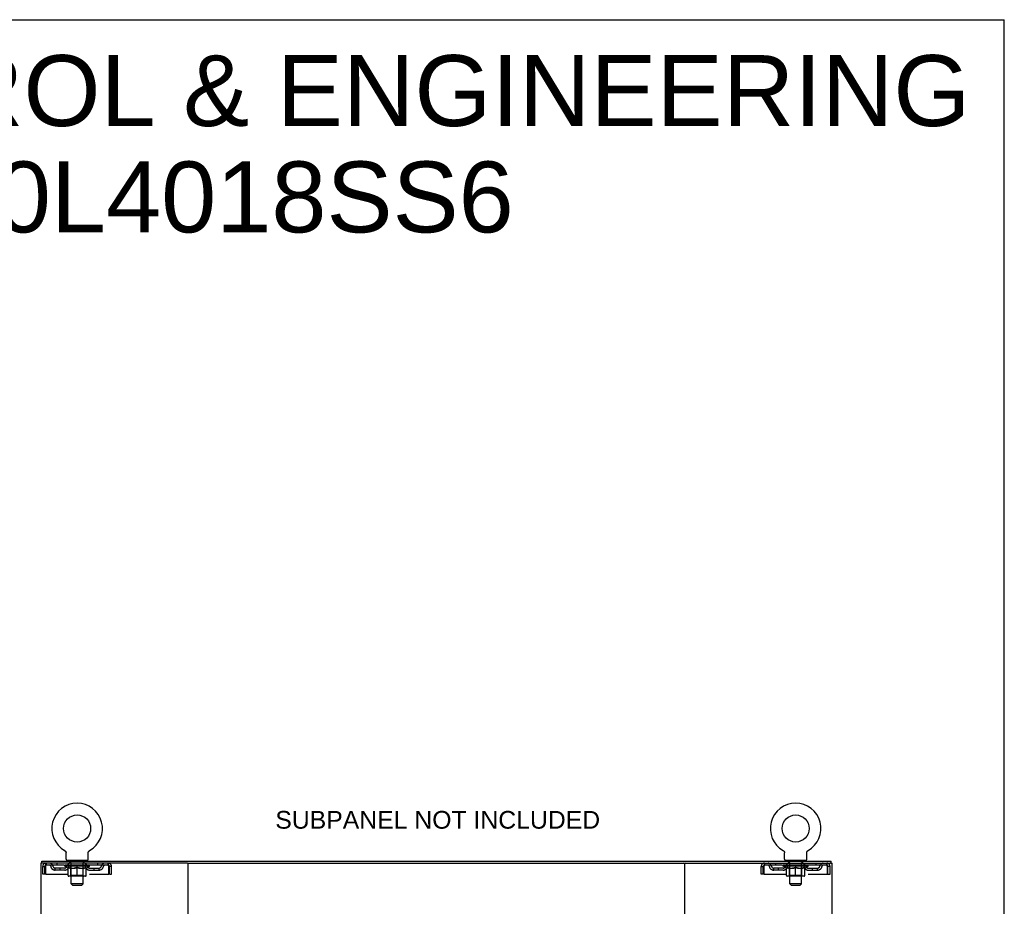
# Model space of a CAD drawing. Header units: inches. Extents: x 0 to 204, y 0 to 132.
# Tile 114 of 114: x 154 to 204, y 87 to 132. Entities that reach past the tile are written whole.
import ezdxf

# ---------------------------------------------------------------- set-up
doc = ezdxf.new("R2010")
doc.units = ezdxf.units.IN
doc.header["$LTSCALE"] = 11.243375
doc.header["$MEASUREMENT"] = 0
doc.linetypes.add('HIDDEN', pattern=[0.2, 0.1, -0.1])
doc.layers.get('0').update_dxf_attribs({"linetype": 'CONTINUOUS'})
doc.layers.add('DEFAULT_2', color=8, linetype='HIDDEN')
doc.layers.add('DIMENSIONS', color=7, linetype='CONTINUOUS')
doc.styles.get("Standard").update_dxf_attribs({"font": 'arial.ttf'})

msp = doc.modelspace()

# ---------------------------------------------------------------- linework, layer by layer
at = {"color": 7, "linetype": 'Continuous'}
for p, q in [((0, 132.275), (204.425, 132.275)), ((204.425, 0), (204.425, 132.275)), ((156.635, 89.998), (156.635, 89.998)), ((156.635, 89.998), (156.639, 89.995)), ((156.638, 89.996), (156.636, 89.997)), ((156.639, 89.995), (156.644, 89.992)), ((156.644, 89.992), (156.648, 89.989)), ((156.648, 89.99), (156.652, 89.986)), ((156.652, 89.987), (156.656, 89.983)), ((156.656, 89.983), (156.66, 89.98)), ((156.66, 89.98), (156.663, 89.977)), ((156.663, 89.977), (156.667, 89.973)), ((156.667, 89.973), (156.67, 89.969)), ((156.67, 89.969), (156.674, 89.965)), ((156.674, 89.966), (156.677, 89.961)), ((156.677, 89.962), (156.68, 89.957)), ((156.68, 89.958), (156.683, 89.953)), ((156.683, 89.953), (156.686, 89.949)), ((156.686, 89.949), (156.688, 89.945)), ((156.688, 89.945), (156.691, 89.94)), ((156.691, 89.94), (156.693, 89.936)), ((156.693, 89.936), (156.695, 89.931)), ((156.695, 89.931), (156.697, 89.926)), ((156.697, 89.927), (156.699, 89.922)), ((156.699, 89.922), (156.701, 89.917)), ((156.701, 89.917), (156.702, 89.912)), ((156.702, 89.912), (156.704, 89.907)), ((156.704, 89.907), (156.705, 89.902)), ((156.705, 89.902), (156.706, 89.897)), ((156.706, 89.897), (156.706, 89.892)), ((156.706, 89.892), (156.707, 89.887)), ((156.708, 89.877), (156.708, 89.873)), ((156.708, 89.559), (156.708, 89.873)), ((157.833, 89.887), (157.834, 89.892)), ((157.833, 89.882), (157.833, 89.887)), ((157.833, 89.559), (157.833, 89.873)), ((157.834, 89.892), (157.835, 89.897)), ((157.835, 89.897), (157.836, 89.902)), ((157.836, 89.902), (157.837, 89.907)), ((157.837, 89.907), (157.838, 89.912)), ((157.838, 89.912), (157.84, 89.917)), ((157.84, 89.917), (157.841, 89.922)), ((157.841, 89.922), (157.843, 89.927)), ((157.843, 89.926), (157.845, 89.931)), ((157.845, 89.931), (157.847, 89.936)), ((157.847, 89.936), (157.85, 89.94)), ((157.85, 89.94), (157.852, 89.945)), ((157.852, 89.945), (157.855, 89.949)), ((157.855, 89.949), (157.858, 89.953)), ((157.857, 89.953), (157.86, 89.958)), ((157.86, 89.957), (157.864, 89.962)), ((157.863, 89.961), (157.867, 89.966)), ((157.867, 89.965), (157.87, 89.969)), ((157.87, 89.969), (157.874, 89.973)), ((157.873, 89.973), (157.877, 89.977)), ((157.877, 89.977), (157.881, 89.98)), ((157.881, 89.98), (157.885, 89.983)), ((157.885, 89.983), (157.889, 89.987)), ((157.889, 89.986), (157.893, 89.99)), ((157.893, 89.989), (157.897, 89.992)), ((157.897, 89.992), (157.901, 89.995)), ((157.897, 89.992), (157.898, 89.993)), ((157.901, 89.995), (157.906, 89.998)), ((157.904, 89.997), (157.903, 89.996)), ((157.906, 89.998), (157.905, 89.998)), ((193.177, 89.998), (193.177, 89.998)), ((193.177, 89.998), (193.181, 89.995)), ((193.18, 89.996), (193.178, 89.997)), ((193.181, 89.995), (193.186, 89.992)), ((193.186, 89.992), (193.19, 89.989)), ((193.19, 89.99), (193.194, 89.986)), ((193.194, 89.987), (193.198, 89.983)), ((193.198, 89.983), (193.202, 89.98)), ((193.202, 89.98), (193.205, 89.977)), ((193.205, 89.977), (193.209, 89.973)), ((193.209, 89.973), (193.212, 89.969)), ((193.212, 89.969), (193.216, 89.965)), ((193.216, 89.966), (193.219, 89.961)), ((193.219, 89.962), (193.222, 89.957)), ((193.222, 89.958), (193.225, 89.953)), ((193.225, 89.953), (193.228, 89.949)), ((193.228, 89.949), (193.23, 89.945)), ((193.23, 89.945), (193.233, 89.94)), ((193.233, 89.94), (193.235, 89.936)), ((193.235, 89.936), (193.237, 89.931)), ((193.237, 89.931), (193.239, 89.926)), ((193.239, 89.927), (193.241, 89.922)), ((193.241, 89.922), (193.243, 89.917)), ((193.243, 89.917), (193.244, 89.912)), ((193.244, 89.912), (193.246, 89.907)), ((193.246, 89.907), (193.247, 89.902)), ((193.247, 89.902), (193.248, 89.897)), ((193.248, 89.897), (193.248, 89.892)), ((193.248, 89.892), (193.249, 89.887)), ((193.25, 89.877), (193.25, 89.873)), ((193.25, 89.559), (193.25, 89.873)), ((194.375, 89.887), (194.376, 89.892)), ((194.375, 89.882), (194.375, 89.887)), ((194.375, 89.559), (194.375, 89.873)), ((194.376, 89.892), (194.377, 89.897)), ((194.377, 89.897), (194.378, 89.902)), ((194.378, 89.902), (194.379, 89.907)), ((194.379, 89.907), (194.38, 89.912)), ((194.38, 89.912), (194.382, 89.917)), ((194.382, 89.917), (194.383, 89.922)), ((194.383, 89.922), (194.385, 89.927)), ((194.385, 89.926), (194.387, 89.931)), ((194.387, 89.931), (194.389, 89.936)), ((194.389, 89.936), (194.392, 89.94)), ((194.392, 89.94), (194.394, 89.945)), ((194.394, 89.945), (194.397, 89.949)), ((194.397, 89.949), (194.4, 89.953)), ((194.399, 89.953), (194.402, 89.958)), ((194.402, 89.957), (194.406, 89.962)), ((194.405, 89.961), (194.409, 89.966)), ((194.409, 89.965), (194.412, 89.969)), ((194.412, 89.969), (194.416, 89.973)), ((194.415, 89.973), (194.419, 89.977)), ((194.419, 89.977), (194.423, 89.98)), ((194.423, 89.98), (194.427, 89.983)), ((194.427, 89.983), (194.431, 89.987)), ((194.431, 89.986), (194.435, 89.99)), ((194.435, 89.989), (194.439, 89.992)), ((194.439, 89.992), (194.443, 89.995)), ((194.439, 89.992), (194.44, 89.993)), ((194.443, 89.995), (194.448, 89.998)), ((194.446, 89.997), (194.445, 89.996)), ((194.448, 89.998), (194.447, 89.998)), ((155.468, 89.356), (155.468, 89.46)), ((155.506, 89.356), (155.477, 89.356)), ((156.77, 89.49), (156.77, 89.46)), ((157.77, 89.49), (156.77, 89.49)), ((157.77, 89.49), (157.77, 89.46)), ((162.876, 89.356), (188.206, 89.356)), ((193.312, 89.49), (193.312, 89.46)), ((194.312, 89.49), (193.312, 89.49)), ((194.312, 89.49), (194.312, 89.46)), ((195.605, 89.356), (195.576, 89.356)), ((195.614, 89.356), (195.614, 89.46))]:
    msp.add_line(p, q, dxfattribs=at)
at = {"color": 3, "linetype": 'Continuous'}
for p, q in [((155.416, 89.356), (155.416, 9.564)), ((155.477, 89.356), (155.416, 89.356)), ((155.468, 89.46), (195.614, 89.46)), ((162.876, 89.356), (155.506, 89.356)), ((162.916, 9.604), (162.916, 89.316)), ((188.166, 89.316), (188.166, 9.604)), ((188.206, 89.356), (195.576, 89.356)), ((195.605, 89.356), (195.666, 89.356)), ((195.666, 9.564), (195.666, 89.356))]:
    msp.add_line(p, q, dxfattribs=at)
at = {"color": 7, "linetype": 'Continuous'}
for points in [[(156.707, 89.887), (156.707, 89.882), (156.708, 89.877)], [(157.833, 89.873), (157.833, 89.877), (157.833, 89.882)], [(157.833, 89.873), (157.833, 89.877), (157.833, 89.882)], [(193.249, 89.887), (193.249, 89.882), (193.25, 89.877)], [(194.375, 89.873), (194.375, 89.877), (194.375, 89.882)], [(194.375, 89.873), (194.375, 89.877), (194.375, 89.882)]]:
    msp.add_lwpolyline(points, dxfattribs=at)
for centre in [(157.27, 91.118), (193.812, 91.118)]:
    msp.add_circle(centre, 0.688, dxfattribs=at)
for centre, radius, start, end in [((157.27, 91.118), 1.288, 299.5053, 240.4947), ((193.812, 91.118), 1.288, 299.5053, 240.4947), ((156.777, 89.559), 0.069, 180, 265), ((157.764, 89.559), 0.069, 275, 360), ((162.956, 89.316), 0.04, 90, 180), ((188.126, 89.316), 0.04, 0, 90), ((193.319, 89.559), 0.069, 180, 265), ((194.306, 89.559), 0.069, 275, 360)]:
    msp.add_arc(centre, radius, start, end, dxfattribs=at)
at = {"color": 3, "linetype": 'Continuous'}
for centre, start, end in [((162.876, 89.316), 0, 90), ((188.206, 89.316), 90, 180)]:
    msp.add_arc(centre, 0.04, start, end, dxfattribs=at)
at = {"layer": 'DEFAULT_2', "color": 8, "linetype": 'HIDDEN'}
for p, q in [((156.642, 89.993), (156.644, 89.992)), ((193.184, 89.993), (193.186, 89.992)), ((155.52, 88.793), (155.52, 89.189)), ((155.52, 89.189), (155.624, 89.189)), ((155.624, 88.793), (155.624, 89.189)), ((155.654, 89.189), (155.654, 88.793)), ((155.687, 89.356), (155.687, 89.252)), ((158.853, 89.252), (155.687, 89.252)), ((156.239, 89.356), (156.239, 89.252)), ((156.637, 89.205), (156.637, 89.252)), ((156.796, 89.093), (156.637, 89.205)), ((157.903, 89.205), (156.637, 89.205)), ((156.647, 89.245), (156.647, 89.252)), ((156.655, 89.242), (156.655, 89.245)), ((156.655, 89.242), (157.885, 89.242)), ((156.664, 89.242), (156.664, 89.245)), ((156.665, 89.242), (156.665, 89.245)), ((156.675, 89.245), (156.675, 89.252)), ((156.691, 89.242), (156.691, 89.245)), ((156.693, 89.242), (156.693, 89.245)), ((156.722, 89.245), (156.722, 89.252)), ((156.736, 89.242), (156.736, 89.245)), ((156.739, 89.242), (156.739, 89.245)), ((156.943, 89.245), (156.742, 89.245)), ((156.785, 89.245), (156.785, 89.252)), ((156.786, 89.242), (156.786, 89.245)), ((156.787, 89.242), (156.787, 89.245)), ((156.79, 89.242), (156.79, 89.245)), ((156.797, 89.242), (156.797, 89.245)), ((156.797, 89.242), (156.797, 89.245)), ((156.801, 89.242), (156.801, 89.245)), ((156.804, 89.242), (156.804, 89.246)), ((156.807, 88.73), (156.807, 89.137)), ((156.809, 89.242), (156.809, 89.245)), ((156.823, 89.242), (156.823, 89.245)), ((156.833, 89.252), (156.833, 89.356)), ((156.841, 89.242), (156.841, 89.247)), ((156.841, 89.242), (156.841, 89.245)), ((156.862, 89.242), (156.862, 89.245)), ((156.862, 89.242), (156.862, 89.245)), ((156.863, 89.245), (156.863, 89.252)), ((156.867, 89.49), (156.867, 89.46)), ((156.873, 89.242), (156.873, 89.245)), ((156.877, 89.242), (156.877, 89.245)), ((156.886, 89.242), (156.886, 89.245)), ((156.898, 89.242), (156.898, 89.249)), ((156.905, 89.4), (156.905, 89.48)), ((156.913, 89.242), (156.913, 89.245)), ((156.975, 89.39), (156.915, 89.39)), ((156.916, 89.242), (156.916, 89.245)), ((156.943, 89.242), (156.943, 89.245)), ((157.01, 89.245), (156.948, 89.245)), ((156.954, 89.245), (156.954, 89.252)), ((156.957, 88.733), (156.957, 89.202)), ((156.96, 89.242), (156.96, 89.245)), ((156.965, 89.242), (156.965, 89.245)), ((156.97, 88.309), (156.97, 89.38)), ((156.971, 89.242), (156.971, 89.25)), ((156.975, 89.242), (156.975, 89.245)), ((156.986, 89.242), (156.986, 89.245)), ((157.01, 89.242), (157.01, 89.245)), ((157.085, 89.245), (157.026, 89.245)), ((157.046, 89.242), (157.046, 89.245)), ((157.054, 89.245), (157.054, 89.252)), ((157.057, 89.242), (157.057, 89.245)), ((157.06, 89.242), (157.06, 89.251)), ((157.062, 89.242), (157.062, 89.245)), ((157.07, 89.242), (157.07, 89.245)), ((157.085, 89.242), (157.085, 89.245)), ((157.166, 89.245), (157.111, 89.245)), ((157.124, 89.242), (157.124, 89.245)), ((157.156, 89.245), (157.233, 89.249)), ((157.16, 89.245), (157.16, 89.252)), ((157.161, 89.251), (157.16, 89.252)), ((157.161, 89.245), (157.161, 89.251)), ((157.161, 89.242), (157.161, 89.245)), ((157.165, 89.242), (157.165, 89.245)), ((157.166, 89.242), (157.166, 89.245)), ((157.166, 89.242), (157.166, 89.245)), ((157.201, 89.245), (157.266, 89.245)), ((157.207, 89.242), (157.207, 89.245)), ((157.212, 89.245), (157.212, 89.248)), ((157.233, 89.245), (157.233, 89.249)), ((157.249, 89.242), (157.249, 89.245)), ((157.268, 89.245), (157.268, 89.245)), ((157.268, 89.242), (157.268, 89.245)), ((157.268, 89.242), (157.268, 89.245)), ((157.27, 89.245), (157.27, 89.252)), ((157.27, 89.252), (157.385, 89.245)), ((157.27, 88.693), (157.27, 89.137)), ((157.273, 89.242), (157.273, 89.245)), ((157.273, 89.242), (157.273, 89.245)), ((157.273, 89.245), (157.273, 89.245)), ((157.291, 89.242), (157.291, 89.245)), ((157.291, 89.245), (157.339, 89.245)), ((157.334, 89.242), (157.334, 89.245)), ((157.374, 89.242), (157.374, 89.245)), ((157.375, 89.242), (157.375, 89.245)), ((157.375, 89.245), (157.429, 89.245)), ((157.376, 89.242), (157.376, 89.245)), ((157.38, 89.245), (157.38, 89.252)), ((157.38, 89.251), (157.38, 89.252)), ((157.38, 89.245), (157.38, 89.251)), ((157.38, 89.242), (157.38, 89.245)), ((157.416, 89.242), (157.416, 89.245)), ((157.455, 89.242), (157.455, 89.245)), ((157.455, 89.245), (157.514, 89.245)), ((157.471, 89.242), (157.471, 89.245)), ((157.478, 89.242), (157.478, 89.245)), ((157.481, 89.242), (157.481, 89.251)), ((157.483, 89.242), (157.483, 89.245)), ((157.487, 89.245), (157.487, 89.252)), ((157.494, 89.242), (157.494, 89.245)), ((157.53, 89.242), (157.53, 89.245)), ((157.53, 89.245), (157.592, 89.245)), ((157.554, 89.242), (157.554, 89.245)), ((157.625, 89.39), (157.565, 89.39)), ((157.565, 89.242), (157.565, 89.245)), ((157.569, 89.242), (157.569, 89.25)), ((157.57, 88.309), (157.57, 89.38)), ((157.575, 89.242), (157.575, 89.245)), ((157.58, 89.242), (157.58, 89.245)), ((157.583, 88.733), (157.583, 89.202)), ((157.587, 89.245), (157.587, 89.252)), ((157.597, 89.242), (157.597, 89.245)), ((157.597, 89.245), (157.798, 89.245)), ((157.624, 89.242), (157.624, 89.245)), ((157.627, 89.242), (157.627, 89.245)), ((157.635, 89.4), (157.635, 89.48)), ((157.643, 89.242), (157.643, 89.249)), ((157.654, 89.242), (157.654, 89.245)), ((157.663, 89.242), (157.663, 89.245)), ((157.668, 89.242), (157.668, 89.245)), ((157.673, 89.49), (157.673, 89.46)), ((157.677, 89.245), (157.677, 89.252)), ((157.679, 89.242), (157.679, 89.245)), ((157.679, 89.242), (157.679, 89.245)), ((157.699, 89.242), (157.699, 89.247)), ((157.7, 89.242), (157.7, 89.245)), ((157.708, 89.252), (157.708, 89.356)), ((157.718, 89.242), (157.718, 89.245)), ((157.732, 89.242), (157.732, 89.245)), ((157.734, 88.73), (157.734, 89.137)), ((157.736, 89.242), (157.736, 89.246)), ((157.74, 89.242), (157.74, 89.245)), ((157.743, 89.242), (157.743, 89.245)), ((157.743, 89.242), (157.743, 89.245)), ((157.744, 89.093), (157.903, 89.205)), ((157.75, 89.242), (157.75, 89.245)), ((157.753, 89.242), (157.753, 89.245)), ((157.754, 89.242), (157.754, 89.245)), ((157.755, 89.245), (157.755, 89.252)), ((157.801, 89.242), (157.801, 89.245)), ((157.804, 89.242), (157.804, 89.245)), ((157.819, 89.245), (157.819, 89.252)), ((157.847, 89.242), (157.847, 89.245)), ((157.849, 89.242), (157.849, 89.245)), ((157.865, 89.245), (157.865, 89.252)), ((157.875, 89.242), (157.875, 89.245)), ((157.876, 89.242), (157.876, 89.245)), ((157.885, 89.242), (157.885, 89.245)), ((157.894, 89.245), (157.894, 89.252)), ((157.903, 89.205), (157.903, 89.252)), ((158.301, 89.356), (158.301, 89.252)), ((158.853, 89.252), (158.853, 89.356)), ((158.886, 88.793), (158.886, 89.189)), ((158.916, 88.793), (158.916, 89.189)), ((159.02, 89.189), (158.916, 89.189)), ((159.02, 88.793), (159.02, 89.189)), ((192.062, 88.793), (192.062, 89.189)), ((192.062, 89.189), (192.166, 89.189)), ((192.166, 88.793), (192.166, 89.189)), ((192.196, 89.189), (192.196, 88.793)), ((192.229, 89.356), (192.229, 89.252)), ((195.395, 89.252), (192.229, 89.252)), ((192.781, 89.356), (192.781, 89.252)), ((193.179, 89.205), (193.179, 89.252)), ((194.445, 89.205), (193.179, 89.205)), ((193.338, 89.093), (193.179, 89.205)), ((193.189, 89.245), (193.189, 89.252)), ((193.197, 89.242), (193.197, 89.245)), ((193.197, 89.242), (194.427, 89.242)), ((193.206, 89.242), (193.206, 89.245)), ((193.207, 89.242), (193.207, 89.245)), ((193.217, 89.245), (193.217, 89.252)), ((193.233, 89.242), (193.233, 89.245)), ((193.235, 89.242), (193.235, 89.245)), ((193.264, 89.245), (193.264, 89.252)), ((193.278, 89.242), (193.278, 89.245)), ((193.281, 89.242), (193.281, 89.245)), ((193.485, 89.245), (193.284, 89.245)), ((193.327, 89.245), (193.327, 89.252)), ((193.328, 89.242), (193.328, 89.245)), ((193.329, 89.242), (193.329, 89.245)), ((193.332, 89.242), (193.332, 89.245)), ((193.339, 89.242), (193.339, 89.245)), ((193.339, 89.242), (193.339, 89.245)), ((193.343, 89.242), (193.343, 89.245)), ((193.346, 89.242), (193.346, 89.246)), ((193.349, 88.73), (193.349, 89.137)), ((193.351, 89.242), (193.351, 89.245)), ((193.365, 89.242), (193.365, 89.245)), ((193.375, 89.252), (193.375, 89.356)), ((193.383, 89.242), (193.383, 89.247)), ((193.383, 89.242), (193.383, 89.245)), ((193.404, 89.242), (193.404, 89.245)), ((193.404, 89.242), (193.404, 89.245)), ((193.405, 89.245), (193.405, 89.252)), ((193.409, 89.49), (193.409, 89.46)), ((193.415, 89.242), (193.415, 89.245)), ((193.419, 89.242), (193.419, 89.245)), ((193.428, 89.242), (193.428, 89.245)), ((193.44, 89.242), (193.44, 89.249)), ((193.447, 89.4), (193.447, 89.48)), ((193.455, 89.242), (193.455, 89.245)), ((193.517, 89.39), (193.457, 89.39)), ((193.458, 89.242), (193.458, 89.245)), ((193.485, 89.242), (193.485, 89.245)), ((193.552, 89.245), (193.49, 89.245)), ((193.496, 89.245), (193.496, 89.252)), ((193.499, 88.733), (193.499, 89.202)), ((193.502, 89.242), (193.502, 89.245)), ((193.507, 89.242), (193.507, 89.245)), ((193.512, 88.309), (193.512, 89.38)), ((193.513, 89.242), (193.513, 89.25)), ((193.517, 89.242), (193.517, 89.245)), ((193.528, 89.242), (193.528, 89.245)), ((193.552, 89.242), (193.552, 89.245)), ((193.627, 89.245), (193.568, 89.245)), ((193.588, 89.242), (193.588, 89.245)), ((193.596, 89.245), (193.596, 89.252)), ((193.599, 89.242), (193.599, 89.245)), ((193.602, 89.242), (193.602, 89.251)), ((193.604, 89.242), (193.604, 89.245)), ((193.612, 89.242), (193.612, 89.245)), ((193.627, 89.242), (193.627, 89.245)), ((193.708, 89.245), (193.653, 89.245)), ((193.666, 89.242), (193.666, 89.245)), ((193.698, 89.245), (193.775, 89.249)), ((193.702, 89.245), (193.702, 89.252)), ((193.703, 89.251), (193.702, 89.252)), ((193.703, 89.245), (193.703, 89.251)), ((193.703, 89.242), (193.703, 89.245)), ((193.707, 89.242), (193.707, 89.245)), ((193.708, 89.242), (193.708, 89.245)), ((193.708, 89.242), (193.708, 89.245)), ((193.743, 89.245), (193.808, 89.245)), ((193.749, 89.242), (193.749, 89.245)), ((193.754, 89.245), (193.754, 89.248)), ((193.775, 89.245), (193.775, 89.249)), ((193.791, 89.242), (193.791, 89.245)), ((193.81, 89.245), (193.81, 89.245)), ((193.81, 89.242), (193.81, 89.245)), ((193.81, 89.242), (193.81, 89.245)), ((193.812, 89.245), (193.812, 89.252)), ((193.812, 89.252), (193.927, 89.245)), ((193.812, 88.693), (193.812, 89.137)), ((193.815, 89.242), (193.815, 89.245)), ((193.815, 89.242), (193.815, 89.245)), ((193.815, 89.245), (193.815, 89.245)), ((193.833, 89.242), (193.833, 89.245)), ((193.833, 89.245), (193.881, 89.245)), ((193.876, 89.242), (193.876, 89.245)), ((193.916, 89.242), (193.916, 89.245)), ((193.917, 89.242), (193.917, 89.245)), ((193.917, 89.245), (193.971, 89.245)), ((193.918, 89.242), (193.918, 89.245)), ((193.922, 89.245), (193.922, 89.252)), ((193.922, 89.251), (193.922, 89.252)), ((193.922, 89.245), (193.922, 89.251)), ((193.922, 89.242), (193.922, 89.245)), ((193.958, 89.242), (193.958, 89.245)), ((193.997, 89.242), (193.997, 89.245)), ((193.997, 89.245), (194.056, 89.245)), ((194.013, 89.242), (194.013, 89.245)), ((194.02, 89.242), (194.02, 89.245)), ((194.023, 89.242), (194.023, 89.251)), ((194.025, 89.242), (194.025, 89.245)), ((194.029, 89.245), (194.029, 89.252)), ((194.036, 89.242), (194.036, 89.245)), ((194.072, 89.242), (194.072, 89.245)), ((194.072, 89.245), (194.134, 89.245)), ((194.096, 89.242), (194.096, 89.245)), ((194.167, 89.39), (194.107, 89.39)), ((194.107, 89.242), (194.107, 89.245)), ((194.111, 89.242), (194.111, 89.25)), ((194.112, 88.309), (194.112, 89.38)), ((194.117, 89.242), (194.117, 89.245)), ((194.122, 89.242), (194.122, 89.245)), ((194.125, 88.733), (194.125, 89.202)), ((194.129, 89.245), (194.129, 89.252)), ((194.139, 89.242), (194.139, 89.245)), ((194.139, 89.245), (194.34, 89.245)), ((194.166, 89.242), (194.166, 89.245)), ((194.169, 89.242), (194.169, 89.245)), ((194.177, 89.4), (194.177, 89.48)), ((194.185, 89.242), (194.185, 89.249)), ((194.196, 89.242), (194.196, 89.245)), ((194.205, 89.242), (194.205, 89.245)), ((194.21, 89.242), (194.21, 89.245)), ((194.215, 89.49), (194.215, 89.46)), ((194.219, 89.245), (194.219, 89.252)), ((194.221, 89.242), (194.221, 89.245)), ((194.221, 89.242), (194.221, 89.245)), ((194.241, 89.242), (194.241, 89.247)), ((194.242, 89.242), (194.242, 89.245)), ((194.25, 89.252), (194.25, 89.356)), ((194.26, 89.242), (194.26, 89.245)), ((194.274, 89.242), (194.274, 89.245)), ((194.276, 88.73), (194.276, 89.137)), ((194.278, 89.242), (194.278, 89.246)), ((194.282, 89.242), (194.282, 89.245)), ((194.285, 89.242), (194.285, 89.245)), ((194.285, 89.242), (194.285, 89.245)), ((194.286, 89.093), (194.445, 89.205)), ((194.292, 89.242), (194.292, 89.245)), ((194.295, 89.242), (194.295, 89.245)), ((194.296, 89.242), (194.296, 89.245)), ((194.297, 89.245), (194.297, 89.252)), ((194.343, 89.242), (194.343, 89.245)), ((194.346, 89.242), (194.346, 89.245)), ((194.361, 89.245), (194.361, 89.252)), ((194.389, 89.242), (194.389, 89.245)), ((194.391, 89.242), (194.391, 89.245)), ((194.407, 89.245), (194.407, 89.252)), ((194.417, 89.242), (194.417, 89.245)), ((194.418, 89.242), (194.418, 89.245)), ((194.427, 89.242), (194.427, 89.245)), ((194.436, 89.245), (194.436, 89.252)), ((194.445, 89.205), (194.445, 89.252)), ((194.843, 89.356), (194.843, 89.252)), ((195.395, 89.252), (195.395, 89.356)), ((195.428, 88.793), (195.428, 89.189)), ((195.458, 88.793), (195.458, 89.189)), ((195.562, 89.189), (195.458, 89.189)), ((195.562, 88.793), (195.562, 89.189)), ((155.624, 88.793), (155.52, 88.793)), ((155.654, 88.793), (158.886, 88.793)), ((156.156, 89.001), (156.156, 89.105)), ((156.639, 89.105), (156.156, 89.105)), ((156.639, 89.001), (156.156, 89.001)), ((156.406, 89.001), (156.406, 89.105)), ((156.796, 89.093), (156.807, 89.093)), ((157.697, 88.693), (156.844, 88.693)), ((156.957, 88.733), (156.918, 88.693)), ((156.949, 89.093), (157.129, 89.093)), ((157.583, 88.733), (156.957, 88.733)), ((157.412, 89.093), (157.591, 89.093)), ((157.583, 88.733), (157.623, 88.693)), ((157.734, 89.093), (157.744, 89.093)), ((157.902, 89.105), (158.385, 89.105)), ((157.902, 89.001), (158.385, 89.001)), ((158.135, 89.001), (158.135, 89.105)), ((158.385, 89.001), (158.385, 89.105)), ((158.916, 88.793), (159.02, 88.793)), ((192.166, 88.793), (192.062, 88.793)), ((192.196, 88.793), (195.428, 88.793)), ((192.698, 89.001), (192.698, 89.105)), ((193.181, 89.105), (192.698, 89.105)), ((193.181, 89.001), (192.698, 89.001)), ((192.948, 89.001), (192.948, 89.105)), ((193.338, 89.093), (193.349, 89.093)), ((194.239, 88.693), (193.386, 88.693)), ((193.499, 88.733), (193.46, 88.693)), ((193.491, 89.093), (193.671, 89.093)), ((194.125, 88.733), (193.499, 88.733)), ((193.954, 89.093), (194.133, 89.093)), ((194.125, 88.733), (194.165, 88.693)), ((194.276, 89.093), (194.286, 89.093)), ((194.444, 89.105), (194.927, 89.105)), ((194.444, 89.001), (194.927, 89.001)), ((194.677, 89.001), (194.677, 89.105)), ((194.927, 89.001), (194.927, 89.105)), ((195.458, 88.793), (195.562, 88.793)), ((157.039, 88.24), (156.97, 88.309)), ((157.57, 88.309), (156.97, 88.309)), ((157.039, 88.24), (157.501, 88.24)), ((157.501, 88.24), (157.57, 88.309)), ((194.112, 88.309), (193.512, 88.309)), ((193.581, 88.24), (193.512, 88.309)), ((193.581, 88.24), (194.043, 88.24)), ((194.043, 88.24), (194.112, 88.309))]:
    msp.add_line(p, q, dxfattribs=at)
for points in [[(155.687, 89.356), (155.685, 89.354), (155.683, 89.351), (155.68, 89.346), (155.678, 89.339), (155.675, 89.33), (155.673, 89.319), (155.671, 89.307), (155.668, 89.293), (155.666, 89.277), (155.664, 89.261), (155.661, 89.244), (155.659, 89.226), (155.657, 89.207), (155.654, 89.189)], [(155.687, 89.252), (155.685, 89.251), (155.683, 89.25), (155.68, 89.248), (155.678, 89.245), (155.675, 89.242), (155.673, 89.238), (155.671, 89.233), (155.668, 89.228), (155.666, 89.222), (155.664, 89.216), (155.661, 89.209), (155.659, 89.203), (155.657, 89.196), (155.654, 89.189)], [(156.957, 89.093), (156.932, 89.098), (156.907, 89.103), (156.882, 89.11), (156.858, 89.118), (156.832, 89.127), (156.807, 89.137)], [(156.807, 89.136), (156.831, 89.126), (156.855, 89.118), (156.879, 89.11), (156.903, 89.103), (156.926, 89.098), (156.949, 89.093)], [(157.27, 89.137), (157.244, 89.127), (157.219, 89.118), (157.194, 89.11), (157.169, 89.103), (157.144, 89.098), (157.119, 89.093)], [(157.129, 89.093), (157.152, 89.098), (157.176, 89.103), (157.199, 89.11), (157.222, 89.117), (157.246, 89.126), (157.27, 89.135)], [(157.421, 89.093), (157.396, 89.098), (157.371, 89.103), (157.347, 89.11), (157.321, 89.118), (157.296, 89.127), (157.27, 89.137)], [(157.27, 89.135), (157.295, 89.126), (157.318, 89.117), (157.342, 89.11), (157.365, 89.103), (157.388, 89.098), (157.412, 89.093)], [(157.734, 89.137), (157.708, 89.127), (157.683, 89.118), (157.658, 89.11), (157.633, 89.103), (157.608, 89.098), (157.584, 89.093)], [(157.591, 89.093), (157.615, 89.098), (157.638, 89.104), (157.662, 89.11), (157.685, 89.118), (157.709, 89.126), (157.734, 89.136)], [(158.886, 89.189), (158.884, 89.207), (158.882, 89.226), (158.879, 89.244), (158.877, 89.261), (158.874, 89.277), (158.872, 89.293), (158.87, 89.307), (158.867, 89.319), (158.865, 89.33), (158.863, 89.339), (158.86, 89.346), (158.858, 89.351), (158.856, 89.354), (158.853, 89.356)], [(158.886, 89.189), (158.884, 89.196), (158.882, 89.203), (158.879, 89.209), (158.877, 89.216), (158.874, 89.222), (158.872, 89.228), (158.87, 89.233), (158.867, 89.238), (158.865, 89.242), (158.863, 89.245), (158.86, 89.248), (158.858, 89.25), (158.856, 89.251), (158.853, 89.252)], [(192.229, 89.356), (192.227, 89.354), (192.225, 89.351), (192.222, 89.346), (192.22, 89.339), (192.217, 89.33), (192.215, 89.319), (192.213, 89.307), (192.21, 89.293), (192.208, 89.277), (192.206, 89.261), (192.203, 89.244), (192.201, 89.226), (192.199, 89.207), (192.196, 89.189)], [(192.229, 89.252), (192.227, 89.251), (192.225, 89.25), (192.222, 89.248), (192.22, 89.245), (192.217, 89.242), (192.215, 89.238), (192.213, 89.233), (192.21, 89.228), (192.208, 89.222), (192.206, 89.216), (192.203, 89.209), (192.201, 89.203), (192.199, 89.196), (192.196, 89.189)], [(193.499, 89.093), (193.474, 89.098), (193.449, 89.103), (193.424, 89.11), (193.4, 89.118), (193.374, 89.127), (193.349, 89.137)], [(193.349, 89.136), (193.373, 89.126), (193.397, 89.118), (193.421, 89.11), (193.445, 89.103), (193.468, 89.098), (193.491, 89.093)], [(193.812, 89.137), (193.786, 89.127), (193.761, 89.118), (193.736, 89.11), (193.711, 89.103), (193.686, 89.098), (193.661, 89.093)], [(193.671, 89.093), (193.694, 89.098), (193.718, 89.103), (193.741, 89.11), (193.764, 89.117), (193.788, 89.126), (193.812, 89.135)], [(193.963, 89.093), (193.938, 89.098), (193.913, 89.103), (193.889, 89.11), (193.863, 89.118), (193.838, 89.127), (193.812, 89.137)], [(193.812, 89.135), (193.837, 89.126), (193.86, 89.117), (193.884, 89.11), (193.907, 89.103), (193.93, 89.098), (193.954, 89.093)], [(194.276, 89.137), (194.25, 89.127), (194.225, 89.118), (194.2, 89.11), (194.175, 89.103), (194.15, 89.098), (194.126, 89.093)], [(194.133, 89.093), (194.157, 89.098), (194.18, 89.104), (194.204, 89.11), (194.227, 89.118), (194.251, 89.126), (194.276, 89.136)], [(195.428, 89.189), (195.426, 89.207), (195.424, 89.226), (195.421, 89.244), (195.419, 89.261), (195.416, 89.277), (195.414, 89.293), (195.412, 89.307), (195.409, 89.319), (195.407, 89.33), (195.405, 89.339), (195.402, 89.346), (195.4, 89.351), (195.398, 89.354), (195.395, 89.356)], [(195.428, 89.189), (195.426, 89.196), (195.424, 89.203), (195.421, 89.209), (195.419, 89.216), (195.416, 89.222), (195.414, 89.228), (195.412, 89.233), (195.409, 89.238), (195.407, 89.242), (195.405, 89.245), (195.402, 89.248), (195.4, 89.25), (195.398, 89.251), (195.395, 89.252)]]:
    msp.add_lwpolyline(points, dxfattribs=at)
for centre, radius, start, end in [((155.687, 89.189), 0.167, 90, 180), ((155.687, 89.189), 0.063, 90, 180), ((155.867, 89.189), 0.167, 8.0716, 90), ((155.867, 89.189), 0.0625, 7.9863, 90), ((156.156, 89.23), 0.229, 187.9863, 270), ((156.156, 89.23), 0.125, 188.0716, 270), ((156.639, 89.23), 0.125, 270, 351.9284), ((156.639, 89.23), 0.229, 270, 352.0137), ((156.928, 89.189), 0.167, 90, 171.9284), ((156.777, 89.559), 0.069, 265, 270), ((156.927, 89.189), 0.0625, 90, 172.0137), ((156.895, 89.48), 0.01, 0, 90), ((156.915, 89.4), 0.01, 180, 270), ((156.918, 89.202), 0.0398, 0, 90), ((156.96, 89.38), 0.01, 0, 90), ((157.58, 89.38), 0.01, 90, 180), ((157.623, 89.202), 0.0398, 90, 180), ((157.613, 89.189), 0.167, 8.0716, 90), ((157.613, 89.189), 0.0625, 7.9863, 90), ((157.625, 89.4), 0.01, 270, 360), ((157.645, 89.48), 0.01, 90, 180), ((157.902, 89.23), 0.229, 187.9863, 270), ((157.764, 89.559), 0.069, 270, 275), ((157.902, 89.23), 0.125, 188.0716, 270), ((158.385, 89.23), 0.125, 270, 351.9284), ((158.385, 89.23), 0.229, 270, 352.0137), ((158.674, 89.189), 0.167, 90, 171.9284), ((158.673, 89.189), 0.0625, 90, 172.0137), ((158.853, 89.189), 0.167, 0, 90), ((158.853, 89.189), 0.063, 0, 90), ((192.229, 89.189), 0.167, 90, 180), ((192.229, 89.189), 0.063, 90, 180), ((192.409, 89.189), 0.167, 8.0716, 90), ((192.409, 89.189), 0.0625, 7.9863, 90), ((192.698, 89.23), 0.229, 187.9863, 270), ((192.698, 89.23), 0.125, 188.0716, 270), ((193.181, 89.23), 0.125, 270, 351.9284), ((193.181, 89.23), 0.229, 270, 352.0137), ((193.47, 89.189), 0.167, 90, 171.9284), ((193.319, 89.559), 0.069, 265, 270), ((193.469, 89.189), 0.0625, 90, 172.0137), ((193.437, 89.48), 0.01, 0, 90), ((193.457, 89.4), 0.01, 180, 270), ((193.46, 89.202), 0.0398, 0, 90), ((193.502, 89.38), 0.01, 0, 90), ((194.122, 89.38), 0.01, 90, 180), ((194.165, 89.202), 0.0398, 90, 180), ((194.155, 89.189), 0.167, 8.0716, 90), ((194.155, 89.189), 0.0625, 7.9863, 90), ((194.167, 89.4), 0.01, 270, 360), ((194.187, 89.48), 0.01, 90, 180), ((194.444, 89.23), 0.229, 187.9863, 270), ((194.306, 89.559), 0.069, 270, 275), ((194.444, 89.23), 0.125, 188.0716, 270), ((194.927, 89.23), 0.125, 270, 351.9284), ((194.927, 89.23), 0.229, 270, 352.0137), ((195.216, 89.189), 0.167, 90, 171.9284), ((195.215, 89.189), 0.0625, 90, 172.0137), ((195.395, 89.189), 0.167, 0, 90), ((195.395, 89.189), 0.063, 0, 90), ((156.844, 88.73), 0.0371, 180, 270), ((157.697, 88.73), 0.0371, 270, 360), ((193.386, 88.73), 0.0371, 180, 270), ((194.239, 88.73), 0.0371, 270, 360)]:
    msp.add_arc(centre, radius, start, end, dxfattribs=at)
for centre, major_axis, ratio, start_param, end_param in [((157.27, 89.252), (0.633, 0.007), 0.05963, 2.96643, 3.140963), ((156.617, 89.24), (0.198, 0), 0.060556, 0.430652, 1.470503), ((157.27, 89.252), (0.633, 0), 0.060556, -3.141593, -2.96706), ((156.617, 89.233), (0.198, 0.002), 0.05963, 1.376596, 1.469874), ((157.27, 89.252), (0.633, 0.013), 0.05688, 2.791345, 2.965878), ((156.593, 89.24), (0.198, 0.002), 0.05963, 0.25549, 1.295341), ((156.661, 89.24), (0.198, -0.002), 0.05963, 0.605815, 1.645666), ((157.27, 89.252), (0.633, -0.007), 0.05963, -2.96643, -2.791898), ((156.661, 89.233), (0.198, 0), 0.060556, 1.551758, 1.645036), ((156.593, 89.233), (0.198, 0.004), 0.05688, 1.20151, 1.294789), ((156.662, 89.235), (0.164, 0.002), 0.05963, 1.065228, 1.614276), ((156.643, 89.235), (0.164, 0.003), 0.05688, 0.890143, 1.43919), ((156.701, 89.235), (0.164, 0), 0.060556, 1.240391, 1.789438), ((157.27, 89.252), (0.633, 0.019), 0.052395, 2.616403, 2.790936), ((156.589, 89.24), (0.198, 0.004), 0.05688, 0.080405, 1.120256), ((156.724, 89.24), (0.198, -0.004), 0.05688, 0.7809, 1.820751), ((157.27, 89.252), (0.633, -0.013), 0.05688, -2.791345, -2.616812), ((156.724, 89.233), (0.198, -0.002), 0.05963, 1.72692, 1.820198), ((156.589, 89.233), (0.198, 0.006), 0.052395, 1.026568, 1.119847), ((156.642, 89.235), (0.164, 0.005), 0.052395, 0.715201, 1.264248), ((156.756, 89.235), (0.164, -0.002), 0.05963, 1.415553, 1.9646), ((157.27, 89.252), (0.633, 0.025), 0.046319, 2.441654, 2.616187), ((156.803, 89.24), (0.198, -0.006), 0.052395, 0.955842, 1.995693), ((157.27, 89.252), (0.633, -0.019), 0.052395, -2.616403, -2.44187), ((156.606, 89.24), (0.198, 0.006), 0.052395, -0.094537, 0.945314), ((156.803, 89.233), (0.198, -0.004), 0.05688, 1.902006, 1.995284), ((156.606, 89.233), (0.198, 0.008), 0.046319, 0.851819, 0.945098), ((156.66, 89.235), (0.164, 0.006), 0.046319, 0.540452, 1.089499), ((156.827, 89.235), (0.164, -0.003), 0.05688, 1.590638, 2.139686), ((157.27, 89.252), (0.633, 0.029), 0.038841, 2.267123, 2.441656), ((156.897, 89.24), (0.198, -0.008), 0.046319, 1.130591, 2.170442), ((156.643, 89.24), (0.198, 0.008), 0.046319, -0.269286, 0.770565), ((157.27, 89.252), (0.633, -0.025), 0.046319, -2.441654, -2.267121), ((156.897, 89.233), (0.198, -0.006), 0.052395, 2.076947, 2.170226), ((156.643, 89.233), (0.198, 0.009), 0.038841, 0.677289, 0.770567), ((156.697, 89.235), (0.164, 0.008), 0.038841, 0.365921, 0.914969), ((156.912, 89.235), (0.164, -0.005), 0.052395, 1.76558, 2.314627), ((157.27, 89.252), (0.633, 0.033), 0.030195, 2.09281, 2.267343), ((157.001, 89.24), (0.198, -0.009), 0.038841, 1.305122, 2.344973), ((156.699, 89.24), (0.198, 0.009), 0.038841, -0.443817, 0.596034), ((157.27, 89.252), (0.633, -0.029), 0.038841, -2.267123, -2.092591), ((157.001, 89.233), (0.198, -0.008), 0.046319, 2.251696, 2.344975), ((156.699, 89.233), (0.198, 0.01), 0.030195, 0.502975, 0.596254), ((156.752, 89.235), (0.164, 0.009), 0.030195, 0.191608, 0.740655), ((157.007, 89.235), (0.164, -0.006), 0.046319, 1.940329, 2.489376), ((156.773, 89.24), (0.198, 0.01), 0.030195, -0.61813, 0.421721), ((157.27, 89.252), (0.633, 0.036), 0.020645, 1.918687, 2.09322), ((157.114, 89.24), (0.198, -0.01), 0.030195, 1.479435, 2.519286), ((157.27, 89.252), (0.633, -0.033), 0.030195, -2.09281, -1.918277), ((157.114, 89.233), (0.198, -0.009), 0.038841, 2.426227, 2.519505), ((156.773, 89.233), (0.198, 0.011), 0.020645, 0.328852, 0.422131), ((156.822, 89.235), (0.164, 0.009), 0.020645, 0.017485, 0.566532), ((157.111, 89.235), (0.164, -0.008), 0.038841, 2.11486, 2.663907), ((156.862, 89.24), (0.198, 0.011), 0.020645, -0.792253, 0.247598), ((157.27, 89.252), (0.633, 0.038), 0.010478, 1.744704, 1.919237), ((157.232, 89.24), (0.198, -0.011), 0.020645, 1.653558, 2.693409), ((157.27, 89.252), (0.633, -0.036), 0.020645, -1.918687, -1.744154), ((157.232, 89.233), (0.198, -0.01), 0.030195, 2.60054, 2.693819), ((156.862, 89.233), (0.198, 0.012), 0.010478, 0.154869, 0.248148), ((156.906, 89.235), (0.164, 0.01), 0.010478, 6.126688, 6.675735), ((157.219, 89.235), (0.164, -0.009), 0.030195, 2.289173, 2.83822), ((156.963, 89.24), (0.198, 0.012), 0.010478, -0.966236, -0.000846), ((157.351, 89.24), (0.198, -0.012), 0.010478, 1.827541, 2.867392), ((157.27, 89.252), (0.633, -0.038), 0.010478, -1.744704, -1.570171), ((157.351, 89.233), (0.198, -0.011), 0.020645, 2.774664, 2.867942), ((157.329, 89.235), (0.164, -0.009), 0.020645, 2.463296, 3.012344), ((157.189, 89.24), (0.198, 0.012), 0.010478, 0.274201, 1.314052), ((157.103, 89.235), (0.164, 0.01), 0.010478, -0.000298, 0.504314), ((157.073, 89.233), (0.198, 0.012), 0.010478, 0.192946, 0.399283), ((157.27, 89.252), (0.633, 0.038), 0.010478, -1.578586, -1.396888), ((157.467, 89.233), (0.198, -0.012), 0.010478, 2.948646, 3.041925), ((157.437, 89.235), (0.164, -0.01), 0.010478, 2.637279, 3.142076), ((157.308, 89.24), (0.198, 0.011), 0.020645, 0.448184, 1.488034), ((157.211, 89.235), (0.164, 0.009), 0.020645, 0.129249, 0.678296), ((157.189, 89.233), (0.198, 0.011), 0.020645, 0.273651, 0.366929), ((157.27, 89.252), (0.633, 0.036), 0.020645, -1.397439, -1.222906), ((157.27, 89.252), (0.633, -0.038), 0.010478, 1.222355, 1.396888), ((157.578, 89.24), (0.198, -0.012), 0.010478, -3.140747, -2.175357), ((157.426, 89.24), (0.198, 0.01), 0.030195, 0.622307, 1.662158), ((157.321, 89.235), (0.164, 0.009), 0.030195, 0.303372, 0.852419), ((157.635, 89.235), (0.164, -0.01), 0.010478, 2.749043, 3.29809), ((157.679, 89.24), (0.198, -0.011), 0.020645, 2.893995, 3.933846), ((157.308, 89.233), (0.198, 0.01), 0.030195, 0.447774, 0.541052), ((157.679, 89.233), (0.198, -0.012), 0.010478, 2.893445, 2.986723), ((157.27, 89.252), (0.633, 0.033), 0.030195, -1.223315, -1.048783), ((157.27, 89.252), (0.633, -0.036), 0.020645, 1.048373, 1.222906), ((157.539, 89.24), (0.198, 0.009), 0.038841, 0.79662, 1.836471), ((157.43, 89.235), (0.164, 0.008), 0.038841, 0.477686, 1.026733), ((157.719, 89.235), (0.164, -0.009), 0.020645, 2.57506, 3.124108), ((157.768, 89.24), (0.198, -0.01), 0.030195, 2.719872, 3.759723), ((157.644, 89.24), (0.198, 0.008), 0.046319, 0.971151, 2.011002), ((157.426, 89.233), (0.198, 0.009), 0.038841, 0.622087, 0.715366), ((157.768, 89.233), (0.198, -0.011), 0.020645, 2.719462, 2.812741), ((157.27, 89.252), (0.633, 0.029), 0.038841, -1.049002, -0.874469), ((157.27, 89.252), (0.633, -0.033), 0.030195, 0.87425, 1.048783), ((157.533, 89.235), (0.164, 0.006), 0.046319, 0.652216, 1.201263), ((157.737, 89.24), (0.198, 0.006), 0.052395, 1.1459, 2.185751), ((157.789, 89.235), (0.164, -0.009), 0.030195, 2.400937, 2.949985), ((157.841, 89.24), (0.198, -0.009), 0.038841, 2.545558, 3.585409), ((157.629, 89.235), (0.164, 0.005), 0.052395, 0.826965, 1.376012), ((157.539, 89.233), (0.198, 0.008), 0.046319, 0.796618, 0.889896), ((157.841, 89.233), (0.198, -0.01), 0.030195, 2.545339, 2.638617), ((157.817, 89.24), (0.198, 0.004), 0.05688, 1.320842, 2.360692), ((157.27, 89.252), (0.633, 0.025), 0.046319, -0.874471, -0.699939), ((157.27, 89.252), (0.633, -0.029), 0.038841, 0.699936, 0.874469), ((157.897, 89.24), (0.198, -0.008), 0.046319, 2.371028, 3.410879), ((157.843, 89.235), (0.164, -0.008), 0.038841, 2.226624, 2.775671), ((157.879, 89.24), (0.198, 0.002), 0.05963, 1.495927, 2.535778), ((157.713, 89.235), (0.164, 0.003), 0.05688, 1.001907, 1.550954), ((157.934, 89.24), (0.198, -0.006), 0.052395, 2.196279, 3.23613), ((157.88, 89.235), (0.164, -0.006), 0.046319, 2.052093, 2.601141), ((157.644, 89.233), (0.198, 0.006), 0.052395, 0.971367, 1.064645), ((157.923, 89.24), (0.198, 0), 0.060556, 1.671089, 2.71094), ((157.897, 89.233), (0.198, -0.009), 0.038841, 2.371026, 2.464304), ((157.951, 89.24), (0.198, -0.004), 0.05688, 2.021337, 3.061188), ((157.27, 89.252), (0.633, 0.019), 0.052395, -0.699723, -0.52519), ((157.27, 89.252), (0.633, -0.025), 0.046319, 0.525406, 0.699939), ((157.948, 89.24), (0.198, -0.002), 0.05963, 1.846251, 2.886102), ((157.784, 89.235), (0.164, 0.002), 0.05963, 1.176993, 1.72604), ((157.898, 89.235), (0.164, -0.005), 0.052395, 1.877344, 2.426392), ((157.84, 89.235), (0.164, 0), 0.060556, 1.352155, 1.901202), ((157.898, 89.235), (0.164, -0.003), 0.05688, 1.702402, 2.25145), ((157.878, 89.235), (0.164, -0.002), 0.05963, 1.527317, 2.076364), ((157.737, 89.233), (0.198, 0.004), 0.05688, 1.146309, 1.239587), ((157.934, 89.233), (0.198, -0.008), 0.046319, 2.196495, 2.289773), ((157.27, 89.252), (0.633, 0.013), 0.05688, -0.524781, -0.350248), ((157.27, 89.252), (0.633, -0.019), 0.052395, 0.350657, 0.52519), ((157.817, 89.233), (0.198, 0.002), 0.05963, 1.321394, 1.414673), ((157.951, 89.233), (0.198, -0.006), 0.052395, 2.021746, 2.115024), ((157.27, 89.252), (0.633, 0.007), 0.05963, -0.349695, -0.175162), ((157.27, 89.252), (0.633, -0.013), 0.05688, 0.175715, 0.350248), ((157.879, 89.233), (0.198, 0), 0.060556, 1.496556, 1.589835), ((157.948, 89.233), (0.198, -0.004), 0.05688, 1.846804, 1.940083), ((157.923, 89.233), (0.198, -0.002), 0.05963, 1.671719, 1.764997), ((157.27, 89.252), (0.633, 0), 0.060556, -0.174533, 0), ((157.27, 89.252), (0.633, -0.007), 0.05963, 0.000629, 0.175162), ((193.812, 89.252), (0.633, 0.007), 0.05963, 2.96643, 3.140963), ((193.159, 89.24), (0.198, 0), 0.060556, 0.430652, 1.470503), ((193.812, 89.252), (0.633, 0), 0.060556, 3.141593, 3.316126), ((193.159, 89.233), (0.198, 0.002), 0.05963, 1.376596, 1.469874), ((193.812, 89.252), (0.633, 0.013), 0.05688, 2.791345, 2.965878), ((193.135, 89.24), (0.198, 0.002), 0.05963, 0.25549, 1.295341), ((193.203, 89.24), (0.198, -0.002), 0.05963, 0.605815, 1.645666), ((193.812, 89.252), (0.633, -0.007), 0.05963, -2.96643, -2.791898), ((193.203, 89.233), (0.198, 0), 0.060556, 1.551758, 1.645036), ((193.135, 89.233), (0.198, 0.004), 0.05688, 1.20151, 1.294789), ((193.204, 89.235), (0.164, 0.002), 0.05963, 1.065228, 1.614276), ((193.185, 89.235), (0.164, 0.003), 0.05688, 0.890143, 1.43919), ((193.243, 89.235), (0.164, 0), 0.060556, 1.240391, 1.789438), ((193.812, 89.252), (0.633, 0.019), 0.052395, 2.616403, 2.790936), ((193.131, 89.24), (0.198, 0.004), 0.05688, 0.080405, 1.120256), ((193.266, 89.24), (0.198, -0.004), 0.05688, 0.7809, 1.820751), ((193.812, 89.252), (0.633, -0.013), 0.05688, -2.791345, -2.616812), ((193.266, 89.233), (0.198, -0.002), 0.05963, 1.72692, 1.820198), ((193.131, 89.233), (0.198, 0.006), 0.052395, 1.026568, 1.119847), ((193.184, 89.235), (0.164, 0.005), 0.052395, 0.715201, 1.264248), ((193.298, 89.235), (0.164, -0.002), 0.05963, 1.415553, 1.9646), ((193.812, 89.252), (0.633, 0.025), 0.046319, 2.441654, 2.616187), ((193.345, 89.24), (0.198, -0.006), 0.052395, 0.955842, 1.995693), ((193.812, 89.252), (0.633, -0.019), 0.052395, -2.616403, -2.44187), ((193.148, 89.24), (0.198, 0.006), 0.052395, -0.094537, 0.945314), ((193.345, 89.233), (0.198, -0.004), 0.05688, 1.902006, 1.995284), ((193.148, 89.233), (0.198, 0.008), 0.046319, 0.851819, 0.945098), ((193.202, 89.235), (0.164, 0.006), 0.046319, 0.540452, 1.089499), ((193.369, 89.235), (0.164, -0.003), 0.05688, 1.590638, 2.139686), ((193.812, 89.252), (0.633, 0.029), 0.038841, 2.267123, 2.441656), ((193.439, 89.24), (0.198, -0.008), 0.046319, 1.130591, 2.170442), ((193.185, 89.24), (0.198, 0.008), 0.046319, -0.269286, 0.770565), ((193.812, 89.252), (0.633, -0.025), 0.046319, -2.441654, -2.267121), ((193.439, 89.233), (0.198, -0.006), 0.052395, 2.076947, 2.170226), ((193.185, 89.233), (0.198, 0.009), 0.038841, 0.677289, 0.770567), ((193.239, 89.235), (0.164, 0.008), 0.038841, 0.365921, 0.914969), ((193.454, 89.235), (0.164, -0.005), 0.052395, 1.76558, 2.314627), ((193.812, 89.252), (0.633, 0.033), 0.030195, 2.09281, 2.267343), ((193.543, 89.24), (0.198, -0.009), 0.038841, 1.305122, 2.344973), ((193.241, 89.24), (0.198, 0.009), 0.038841, -0.443817, 0.596034), ((193.812, 89.252), (0.633, -0.029), 0.038841, -2.267123, -2.092591), ((193.543, 89.233), (0.198, -0.008), 0.046319, 2.251696, 2.344975), ((193.241, 89.233), (0.198, 0.01), 0.030195, 0.502975, 0.596254), ((193.294, 89.235), (0.164, 0.009), 0.030195, 0.191608, 0.740655), ((193.549, 89.235), (0.164, -0.006), 0.046319, 1.940329, 2.489376), ((193.315, 89.24), (0.198, 0.01), 0.030195, -0.61813, 0.421721), ((193.812, 89.252), (0.633, 0.036), 0.020645, 1.918687, 2.09322), ((193.656, 89.24), (0.198, -0.01), 0.030195, 1.479435, 2.519286), ((193.812, 89.252), (0.633, -0.033), 0.030195, -2.09281, -1.918277), ((193.656, 89.233), (0.198, -0.009), 0.038841, 2.426227, 2.519505), ((193.315, 89.233), (0.198, 0.011), 0.020645, 0.328852, 0.422131), ((193.364, 89.235), (0.164, 0.009), 0.020645, 0.017485, 0.566532), ((193.653, 89.235), (0.164, -0.008), 0.038841, 2.11486, 2.663907), ((193.404, 89.24), (0.198, 0.011), 0.020645, -0.792253, 0.247598), ((193.812, 89.252), (0.633, 0.038), 0.010478, 1.744704, 1.919237), ((193.774, 89.24), (0.198, -0.011), 0.020645, 1.653558, 2.693409), ((193.812, 89.252), (0.633, -0.036), 0.020645, -1.918687, -1.744154), ((193.774, 89.233), (0.198, -0.01), 0.030195, 2.60054, 2.693819), ((193.404, 89.233), (0.198, 0.012), 0.010478, 0.154869, 0.248148), ((193.448, 89.235), (0.164, 0.01), 0.010478, 6.126688, 6.675735), ((193.761, 89.235), (0.164, -0.009), 0.030195, 2.289173, 2.83822), ((193.505, 89.24), (0.198, 0.012), 0.010478, -0.966236, -0.000846), ((193.893, 89.24), (0.198, -0.012), 0.010478, 1.827541, 2.867392), ((193.812, 89.252), (0.633, -0.038), 0.010478, -1.744704, -1.570171), ((193.893, 89.233), (0.198, -0.011), 0.020645, 2.774664, 2.867942), ((193.871, 89.235), (0.164, -0.009), 0.020645, 2.463296, 3.012344), ((193.731, 89.24), (0.198, 0.012), 0.010478, 0.274201, 1.314052), ((193.645, 89.235), (0.164, 0.01), 0.010478, -0.000298, 0.504314), ((193.615, 89.233), (0.198, 0.012), 0.010478, 0.192946, 0.399283), ((193.812, 89.252), (0.633, 0.038), 0.010478, -1.578586, -1.396888), ((194.009, 89.233), (0.198, -0.012), 0.010478, 2.948646, 3.041925), ((193.979, 89.235), (0.164, -0.01), 0.010478, 2.637279, 3.142076), ((193.85, 89.24), (0.198, 0.011), 0.020645, 0.448184, 1.488034), ((193.753, 89.235), (0.164, 0.009), 0.020645, 0.129249, 0.678296), ((193.731, 89.233), (0.198, 0.011), 0.020645, 0.273651, 0.366929), ((193.812, 89.252), (0.633, 0.036), 0.020645, -1.397439, -1.222906), ((193.812, 89.252), (0.633, -0.038), 0.010478, 1.222355, 1.396888), ((194.12, 89.24), (0.198, -0.012), 0.010478, -3.140747, -2.175357), ((193.968, 89.24), (0.198, 0.01), 0.030195, 0.622307, 1.662158), ((193.863, 89.235), (0.164, 0.009), 0.030195, 0.303372, 0.852419), ((194.177, 89.235), (0.164, -0.01), 0.010478, 2.749043, 3.29809), ((194.221, 89.24), (0.198, -0.011), 0.020645, 2.893995, 3.933846), ((193.85, 89.233), (0.198, 0.01), 0.030195, 0.447774, 0.541052), ((194.221, 89.233), (0.198, -0.012), 0.010478, 2.893445, 2.986723), ((193.812, 89.252), (0.633, 0.033), 0.030195, -1.223315, -1.048783), ((193.812, 89.252), (0.633, -0.036), 0.020645, 1.048373, 1.222906), ((194.081, 89.24), (0.198, 0.009), 0.038841, 0.79662, 1.836471), ((193.972, 89.235), (0.164, 0.008), 0.038841, 0.477686, 1.026733), ((194.261, 89.235), (0.164, -0.009), 0.020645, 2.57506, 3.124108), ((194.31, 89.24), (0.198, -0.01), 0.030195, 2.719872, 3.759723), ((194.186, 89.24), (0.198, 0.008), 0.046319, 0.971151, 2.011002), ((193.968, 89.233), (0.198, 0.009), 0.038841, 0.622087, 0.715366), ((194.31, 89.233), (0.198, -0.011), 0.020645, 2.719462, 2.812741), ((193.812, 89.252), (0.633, 0.029), 0.038841, -1.049002, -0.874469), ((193.812, 89.252), (0.633, -0.033), 0.030195, 0.87425, 1.048783), ((194.075, 89.235), (0.164, 0.006), 0.046319, 0.652216, 1.201263), ((194.279, 89.24), (0.198, 0.006), 0.052395, 1.1459, 2.185751), ((194.331, 89.235), (0.164, -0.009), 0.030195, 2.400937, 2.949985), ((194.383, 89.24), (0.198, -0.009), 0.038841, 2.545558, 3.585409), ((194.171, 89.235), (0.164, 0.005), 0.052395, 0.826965, 1.376012), ((194.081, 89.233), (0.198, 0.008), 0.046319, 0.796618, 0.889896), ((194.383, 89.233), (0.198, -0.01), 0.030195, 2.545339, 2.638617), ((194.359, 89.24), (0.198, 0.004), 0.05688, 1.320842, 2.360692), ((193.812, 89.252), (0.633, 0.025), 0.046319, -0.874471, -0.699939), ((193.812, 89.252), (0.633, -0.029), 0.038841, 0.699936, 0.874469), ((194.439, 89.24), (0.198, -0.008), 0.046319, 2.371028, 3.410879), ((194.385, 89.235), (0.164, -0.008), 0.038841, 2.226624, 2.775671), ((194.421, 89.24), (0.198, 0.002), 0.05963, 1.495927, 2.535778), ((194.255, 89.235), (0.164, 0.003), 0.05688, 1.001907, 1.550954), ((194.476, 89.24), (0.198, -0.006), 0.052395, 2.196279, 3.23613), ((194.422, 89.235), (0.164, -0.006), 0.046319, 2.052093, 2.601141), ((194.186, 89.233), (0.198, 0.006), 0.052395, 0.971367, 1.064645), ((194.465, 89.24), (0.198, 0), 0.060556, 1.671089, 2.71094), ((194.439, 89.233), (0.198, -0.009), 0.038841, 2.371026, 2.464304), ((194.493, 89.24), (0.198, -0.004), 0.05688, 2.021337, 3.061188), ((193.812, 89.252), (0.633, 0.019), 0.052395, -0.699723, -0.52519), ((193.812, 89.252), (0.633, -0.025), 0.046319, 0.525406, 0.699939), ((194.49, 89.24), (0.198, -0.002), 0.05963, 1.846251, 2.886102), ((194.326, 89.235), (0.164, 0.002), 0.05963, 1.176993, 1.72604), ((194.44, 89.235), (0.164, -0.005), 0.052395, 1.877344, 2.426392), ((194.382, 89.235), (0.164, 0), 0.060556, 1.352155, 1.901202), ((194.44, 89.235), (0.164, -0.003), 0.05688, 1.702402, 2.25145), ((194.42, 89.235), (0.164, -0.002), 0.05963, 1.527317, 2.076364), ((194.279, 89.233), (0.198, 0.004), 0.05688, 1.146309, 1.239587), ((194.476, 89.233), (0.198, -0.008), 0.046319, 2.196495, 2.289773), ((193.812, 89.252), (0.633, 0.013), 0.05688, -0.524781, -0.350248), ((193.812, 89.252), (0.633, -0.019), 0.052395, 0.350657, 0.52519), ((194.359, 89.233), (0.198, 0.002), 0.05963, 1.321394, 1.414673), ((194.493, 89.233), (0.198, -0.006), 0.052395, 2.021746, 2.115024), ((193.812, 89.252), (0.633, 0.007), 0.05963, -0.349695, -0.175162), ((193.812, 89.252), (0.633, -0.013), 0.05688, 0.175715, 0.350248), ((194.421, 89.233), (0.198, 0), 0.060556, 1.496556, 1.589835), ((194.49, 89.233), (0.198, -0.004), 0.05688, 1.846804, 1.940083), ((194.465, 89.233), (0.198, -0.002), 0.05963, 1.671719, 1.764997), ((193.812, 89.252), (0.633, 0), 0.060556, -0.174533, 0), ((193.812, 89.252), (0.633, -0.007), 0.05963, 0.000629, 0.175162)]:
    msp.add_ellipse(centre, major_axis=major_axis, ratio=ratio, start_param=start_param, end_param=end_param, dxfattribs=at)

# ---------------------------------------------------------------- texts
at = {"layer": 'DIMENSIONS', "color": 2, "linetype": 'Continuous', "attachment_point": 2, "line_spacing_factor": 0.9}
for s, insert, char_height, width in [('SAGINAW CONTROL & ENGINEERING\\PSCE-N80L4018SS6', (157.066, 130.471), 3.6075, 91.11284), ('SUBPANEL NOT INCLUDED', (175.609, 92.012), 0.90187, 16.49191)]:
    msp.add_mtext(s, dxfattribs=dict(at, insert=insert, char_height=char_height, width=width))

doc.saveas('drawing.dxf')
